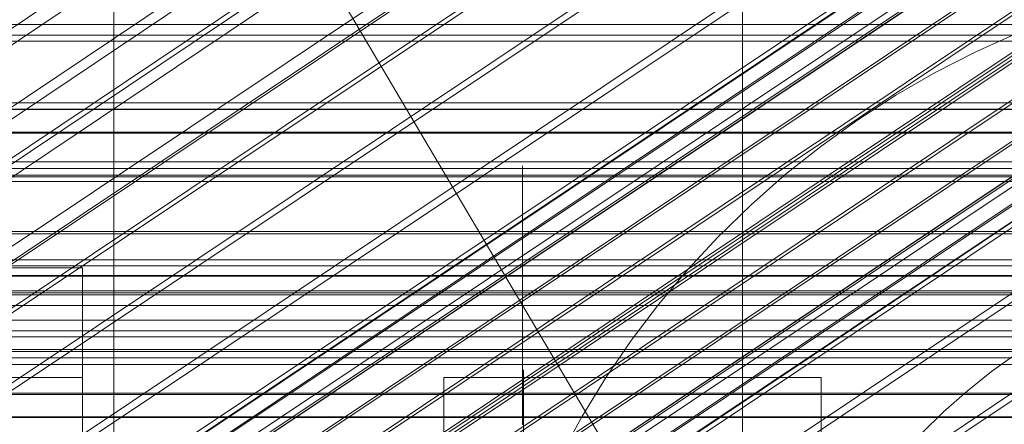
# Model space of a CAD drawing. Header units: millimetres. Extents: x -2233 to 65662, y -50530 to 6847.
# Tile 106 of 256: x 254 to 317, y -34745 to -34720. Entities that reach past the tile are written whole.
import ezdxf

# ---------------------------------------------------------------- set-up
doc = ezdxf.new("R2010")
doc.units = ezdxf.units.MM
for name, color, linetype, lineweight in [('COTAS_O', 1, 'Continuous', 0), ('COTAS_P', 1, 'Continuous', 0), ('frontal_briquetadora', 7, 'Continuous', 0), ('frontal_C01', 7, 'Continuous', 0), ('frontal_C02', 7, 'Continuous', 0), ('frontal_C03', 7, 'Continuous', 0), ('frontal_C05', 7, 'Continuous', 0), ('frontal_mezcladora', 7, 'Continuous', 0)]:
    doc.layers.add(name, color=color, linetype=linetype, lineweight=lineweight)
doc.dimstyles.new('R19_100', dxfattribs={"dimtxt": 250, "dimasz": 150, "dimexe": 150, "dimexo": 80, "dimgap": 100, "dimtad": 1, "dimtih": 1, "dimtoh": 1, "dimdsep": 46, "dimcen": 0.09, "dimadec": 0, "dimazin": 0, "dimtfac": 1, "dimtdec": 4, "dimtofl": 0, "dimtmove": 0, "dimatfit": 3, "dimfxl": 1, "dimtolj": 1, "dimtzin": 0, "dimarcsym": 0})

# ---------------------------------------------------------------- blocks, each defined once
blk = doc.blocks.new('DIM_R32_40')
at = {"layer": 'COTAS_P'}
for p, q in [((-150, -32200), (550, -32200)), ((550, -32200), (505, -32350)), ((550, -34800), (550, -32200)), ((550, -32200), (595, -32350)), ((550, -34800), (505, -34650)), ((550, -34800), (595, -34650)), ((-150, -34800), (550, -34800))]:
    blk.add_line(p, q, dxfattribs=at)
blk.add_text('2600 P', height=250, rotation=90, dxfattribs=at).set_placement((450, -33500))
blk = doc.blocks.new('DIM_R32_43')
at = {"layer": 'COTAS_O'}
for p, q in [((-650, -34200), (-500, -34155)), ((650, -34200), (500, -34155)), ((-650, -34900), (-650, -34200)), ((-650, -34200), (650, -34200)), ((-650, -34200), (-500, -34245)), ((650, -34200), (500, -34245)), ((650, -34900), (650, -34200))]:
    blk.add_line(p, q, dxfattribs=at)
blk.add_text('1300 O', height=250, dxfattribs=at).set_placement((0, -34100))

msp = doc.modelspace()

# ---------------------------------------------------------------- linework, layer by layer
at = {"layer": 'frontal_briquetadora'}
for q in [(430, -34736), (320, -34736)]:
    msp.add_line((210, -34736), q, dxfattribs=at)
at = {"layer": 'frontal_C01'}
for p, q in [((413.642, -34953.889), (153.642, -34513.889)), ((173.554, -34775.033), (357.863, -34651.164)), ((168.263, -34777.522), (352.572, -34653.653)), ((175.016, -34778.755), (359.326, -34654.886)), ((171.275, -34780.516), (355.584, -34656.646)), ((175.521, -34781.291), (359.83, -34657.422)), ((173.584, -34782.202), (357.893, -34658.333)), ((175.032, -34782.467), (359.341, -34658.597))]:
    msp.add_line(p, q, dxfattribs=at)
at = {"layer": 'frontal_C02'}
for p, q in [((146.872, -34805.433), (331.181, -34682.179)), ((148.32, -34805.591), (332.629, -34682.337)), ((146.383, -34806.716), (330.692, -34683.462)), ((150.629, -34807.179), (334.938, -34683.924)), ((141.045, -34829.397), (354.844, -34686.421)), ((141.218, -34828.942), (355.017, -34685.967)), ((141.731, -34828.998), (355.53, -34686.023)), ((146.887, -34809.352), (331.197, -34686.098)), ((142.549, -34829.561), (356.348, -34686.585)), ((153.641, -34810.088), (337.95, -34686.833)), ((141.224, -34830.331), (355.022, -34687.355)), ((143.617, -34830.591), (357.415, -34687.616)), ((141.742, -34831.681), (355.541, -34688.705)), ((144.861, -34832.02), (358.659, -34689.045)), ((148.35, -34813.162), (332.659, -34689.907)), ((142.565, -34833.354), (356.363, -34690.379)), ((359.995, -34690.774), (146.196, -34833.75)), ((157.152, -34814.12), (341.461, -34690.866)), ((143.635, -34835.238), (357.434, -34692.262)), ((147.533, -34835.662), (361.332, -34692.687)), ((144.881, -34837.202), (358.68, -34694.227)), ((148.779, -34837.627), (362.578, -34694.652)), ((150.672, -34817.885), (334.981, -34694.63)), ((345.231, -34695.747), (160.922, -34819.001)), ((146.218, -34839.115), (360.017, -34696.139)), ((149.85, -34839.51), (363.648, -34696.535)), ((147.554, -34840.844), (361.352, -34697.869)), ((150.672, -34841.184), (364.471, -34698.209)), ((148.798, -34842.273), (362.596, -34699.298)), ((151.191, -34842.534), (364.989, -34699.558)), ((149.865, -34843.304), (363.664, -34700.329)), ((153.694, -34823.2), (338.003, -34699.946)), ((150.683, -34843.866), (364.482, -34700.891)), ((151.196, -34843.922), (364.995, -34700.947)), ((151.369, -34843.468), (365.168, -34700.492)), ((164.693, -34824.398), (349.002, -34701.144)), ((157.211, -34828.745), (341.52, -34705.491)), ((168.21, -34829.943), (352.519, -34706.689)), ((160.982, -34834.142), (345.291, -34710.888)), ((171.232, -34835.259), (355.541, -34712.004)), ((164.752, -34839.023), (349.061, -34715.769)), ((173.554, -34839.982), (357.863, -34716.728)), ((168.263, -34843.056), (352.572, -34719.801))]:
    msp.add_line(p, q, dxfattribs=at)
at = {"layer": 'frontal_C03'}
for p, q in [((1250, -34720.013), (-1250, -34720.013)), ((1250, -34720.679), (-1250, -34720.679)), ((1250, -34721.065), (-1250, -34721.065)), ((1496, -34725.392), (-1496, -34725.392)), ((1496, -34725.419), (-1496, -34725.419)), ((1496, -34726.86), (-1496, -34726.86)), ((1496, -34726.937), (-1496, -34726.937)), ((1250, -34728.754), (-1250, -34728.754)), ((1496, -34729.6), (-1496, -34729.6)), ((1496, -34729.715), (-1496, -34729.715)), ((-1250, -34729.186), (1250, -34729.186)), ((1496, -34733.195), (-1496, -34733.195)), ((-1496, -34733.33), (1496, -34733.33)), ((1250, -34734.989), (-1250, -34734.989)), ((1250, -34735.375), (-1250, -34735.375)), ((1250, -34736.041), (-1250, -34736.041)), ((1496, -34737.096), (-1496, -34737.096)), ((1496, -34737.231), (-1496, -34737.231)), ((-1250, -34736.973), (1250, -34736.973)), ((1250, -34737.915), (-1250, -34737.915)), ((1250, -34738.847), (-1250, -34738.847)), ((1250, -34739.513), (-1250, -34739.513)), ((1250, -34739.899), (-1250, -34739.899)), ((1496, -34740.711), (-1496, -34740.711)), ((1496, -34740.826), (-1496, -34740.826)), ((1250, -34741.24), (-1250, -34741.24)), ((1250, -34741.672), (-1250, -34741.672)), ((1496, -34743.489), (-1496, -34743.489)), ((1496, -34743.566), (-1496, -34743.566)), ((1496, -34745.007), (-1496, -34745.007)), ((1496, -34745.034), (-1496, -34745.034))]:
    msp.add_line(p, q, dxfattribs=at)
at = {"layer": 'frontal_C05'}
for p, q in [((300, -34777), (300, -34679)), ((300, -34849), (300, -34689)), ((314.835, -34721.744), (317.471, -34720.554)), ((312.261, -34723.063), (314.835, -34721.744)), ((309.757, -34724.509), (312.261, -34723.063)), ((307.327, -34726.078), (309.757, -34724.509)), ((304.979, -34727.766), (307.327, -34726.078)), ((302.718, -34729.569), (304.979, -34727.766)), ((286, -34729.035), (286, -34729)), ((286, -34729.138), (286, -34729.035)), ((286, -34729.311), (286, -34729.138)), ((286, -34729.551), (286, -34729.311)), ((286, -34729.86), (286, -34729.551)), ((300.55, -34731.483), (302.718, -34729.569)), ((286, -34730.236), (286, -34729.86)), ((286, -34730.678), (286, -34730.236)), ((286, -34731.185), (286, -34730.678)), ((286, -34731.756), (286, -34731.185)), ((298.48, -34733.502), (300.55, -34731.483)), ((286, -34732.39), (286, -34731.756)), ((286, -34733.086), (286, -34732.39)), ((286, -34733.841), (286, -34733.086)), ((296.513, -34735.622), (298.48, -34733.502)), ((286, -34734.654), (286, -34733.841)), ((286, -34735.523), (286, -34734.654)), ((250, -34735.5), (258, -34735.5)), ((258, -34803.5), (258, -34735.5)), ((286, -34736.446), (286, -34735.523)), ((294.654, -34737.838), (296.513, -34735.622)), ((286, -34737.421), (286, -34736.446)), ((286, -34738.446), (286, -34737.421)), ((292.908, -34740.143), (294.654, -34737.838)), ((286, -34739.519), (286, -34738.446)), ((286, -34740.636), (286, -34739.519)), ((291.278, -34742.532), (292.908, -34740.143)), ((286, -34741.795), (286, -34740.636)), ((317.467, -34740.95), (315.848, -34742.115)), ((286, -34742.994), (286, -34741.795)), ((286, -34742), (286, -34742.019)), ((286, -34742.019), (286, -34742.074)), ((286, -34742.074), (286, -34742.166)), ((286, -34742.166), (286, -34742.295)), ((286, -34742.295), (286, -34742.461)), ((286.05, -34742), (286.05, -34742.021)), ((286.05, -34742.021), (286.05, -34742.084)), ((286.05, -34742.084), (286.05, -34742.19)), ((286.05, -34742.19), (286.05, -34742.337)), ((315.848, -34742.115), (314.288, -34743.358)), ((250, -34742.5), (258, -34742.5)), ((258, -34810.5), (258, -34742.5)), ((281, -34742.5), (305, -34742.5)), ((281, -34802.5), (281, -34742.5)), ((286, -34742.461), (286, -34742.662)), ((286, -34742.662), (286, -34742.899)), ((286, -34742.899), (286, -34743.171)), ((286.05, -34742.337), (286.05, -34742.526)), ((286.05, -34742.526), (286.05, -34742.755)), ((286.05, -34742.755), (286.05, -34743.025)), ((289.771, -34745), (291.278, -34742.532)), ((305, -34802.5), (305, -34742.5)), ((286, -34744.23), (286, -34742.994)), ((286, -34743.171), (286, -34743.477)), ((286, -34743.477), (286, -34743.817)), ((286.05, -34743.025), (286.05, -34743.335)), ((286.05, -34743.335), (286.05, -34743.684)), ((314.288, -34743.358), (312.793, -34744.678)), ((286, -34743.817), (286, -34744.19)), ((286, -34744.19), (286, -34744.596)), ((286.05, -34743.684), (286.05, -34744.07)), ((286.05, -34744.07), (286.05, -34744.494)), ((286, -34745.5), (286, -34744.23)), ((286, -34744.596), (286, -34745.033)), ((286.05, -34744.494), (286.05, -34744.954)), ((312.793, -34744.678), (311.365, -34746.071)), ((286, -34745.5), (286, -34745.033)), ((286.05, -34744.954), (286.05, -34745.449)), ((286.05, -34745.449), (286.05, -34745.977)), ((288.387, -34747.54), (289.771, -34745))]:
    msp.add_line(p, q, dxfattribs=at)
at = {"layer": 'frontal_mezcladora'}
for p, q in [((260, -34820), (260, -34600)), ((-625, -34725), (625, -34725)), ((-625, -34730), (625, -34730)), ((150, -34730), (625, -34730))]:
    msp.add_line(p, q, dxfattribs=at)

# ---------------------------------------------------------------- dimensions: what is measured, and where the dimension line sits
at = {"layer": 'COTAS_O'}
dim = msp.add_aligned_dim(p1=(-650, -34900), p2=(650, -34900), distance=700, text='<> O', dimstyle='R19_100', dxfattribs=at)
dim.commit()
dim.dimension.update_dxf_attribs({"geometry": 'DIM_R32_43', "text_midpoint": (0, -34200)})
at = {"layer": 'COTAS_P'}
dim = msp.add_aligned_dim(p1=(-150, -34800), p2=(-150, -32200), distance=-700, text='<> P', dimstyle='R19_100', dxfattribs=at)
dim.commit()
dim.dimension.update_dxf_attribs({"geometry": 'DIM_R32_40', "text_midpoint": (550, -33500)})

doc.saveas('drawing.dxf')
